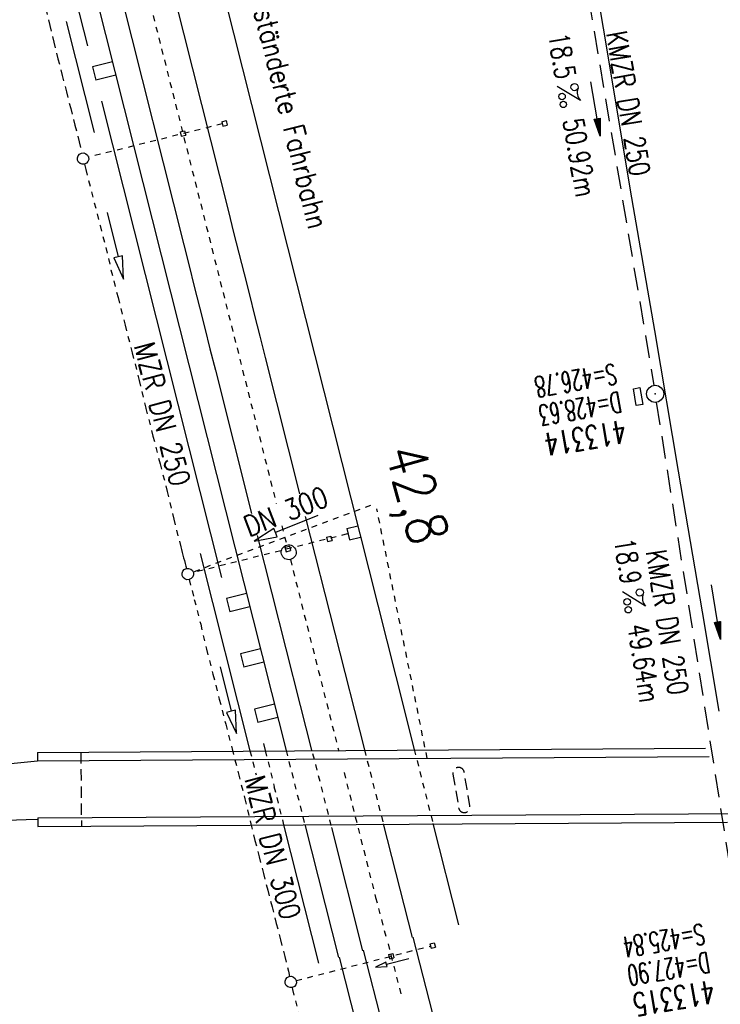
# Model space of a CAD drawing. Extents: x 447258 to 447844, y 441190 to 442763.
# Tile 22 of 30: x 447383 to 447444, y 441998 to 442084. Entities that reach past the tile are written whole.
import ezdxf
from ezdxf.enums import TextEntityAlignment as Align

# ---------------------------------------------------------------- set-up
doc = ezdxf.new("R2010")
doc.units = 0
doc.header["$LTSCALE"] = 2
doc.header["$MEASUREMENT"] = 0
for name, pattern in [('ACAD_ISO03W100', [0.5, 0.25, -0.25]), ('ACAD_ISO10W100W', [0.5, 0.25, -0.25]), ('AUSGEZOGEN', [0]), ('GESTRICH-X2', [1.5, 1, -0.5]), ('GESTRICHELT', [0.75, 0.5, -0.25])]:
    doc.linetypes.add(name, pattern=pattern)
doc.layers.get('0').update_dxf_attribs({"linetype": 'AUSGEZOGEN'})
for name, color, linetype in [('Bahnachse', 7, 'CONTINUOUS'), ('BAUWOTOP', 250, 'AUSGEZOGEN'), ('BAUWUTOP', 250, 'GESTRICHELT'), ('DB-Wege', 15, 'CONTINUOUS'), ('FBR', 8, 'CONTINUOUS'), ('Gleisachsen', 7, 'CONTINUOUS'), ('Ingenieurbauwerke', 15, 'CONTINUOUS'), ('KANAL', 7, 'GESTRICH-X2'), ('LS-Waende', 15, 'CONTINUOUS'), ('PFEIL', 7, 'CONTINUOUS'), ('SCHACHTNR', 6, 'CONTINUOUS'), ('SCHLITZRINNE', 8, 'AUSGEZOGEN'), ('SCHSYMBOL', 7, 'AUSGEZOGEN'), ('TEXTO', 4, 'CONTINUOUS'), ('TEXTU', 4, 'CONTINUOUS'), ('Tiefenentwässerung_und_Sammelle', 15, 'CONTINUOUS')]:
    doc.layers.add(name, color=color, linetype=linetype)
doc.styles.add('ROMANS', font='romans.shx', dxfattribs={"width": 0.8})

# ---------------------------------------------------------------- blocks, each defined once
blk = doc.blocks.new('GST')
at = {"color": 0}
blk.add_circle((0, 0), 0.75, dxfattribs=at)
blk.add_point((0, 0), dxfattribs=at)
blk = doc.blocks.new('17')
blk.add_lwpolyline([(-0.755, -1.218), (0.748, -1.218), (0.748, -1.801), (-0.755, -1.801)], close=True)
blk.add_blockref('GST', (0, 0))
blk = doc.blocks.new('PROM')
blk.add_line((1.566, 1.817), (0.019, 0.015))
for centre, radius in [((0.317, 1.51), 0.317), ((0.943, 0.291), 0.283), ((1.645, 0.287), 0.283)]:
    blk.add_circle(centre, radius)
blk.add_arc((0.992, 2.682), 1.033, 239.14139, 303.35492)
blk = doc.blocks.new('PFEIL2')
at = {"color": 0}
for p, q in [((0.88, 0.002), (-2.401, -0.012)), ((0.881, -0.271), (0.879, 0.276)), ((0.879, 0.276), (2.429, 0.009)), ((0.911, 0.27), (0.879, 0.265)), ((0.965, 0.261), (0.879, 0.246)), ((1.019, 0.252), (0.879, 0.228)), ((1.073, 0.242), (0.879, 0.209)), ((1.127, 0.233), (0.879, 0.191)), ((1.181, 0.224), (0.879, 0.172)), ((1.235, 0.214), (0.879, 0.154)), ((1.289, 0.205), (0.879, 0.135)), ((1.343, 0.196), (0.879, 0.117)), ((1.397, 0.187), (0.879, 0.098)), ((1.451, 0.177), (0.879, 0.08)), ((1.505, 0.168), (0.879, 0.061)), ((1.559, 0.159), (0.88, 0.043)), ((1.613, 0.149), (0.88, 0.024)), ((1.668, 0.14), (0.88, 0.006)), ((1.722, 0.131), (0.88, -0.013)), ((1.776, 0.121), (0.88, -0.031)), ((1.83, 0.112), (0.88, -0.05)), ((1.884, 0.103), (0.88, -0.068)), ((1.938, 0.094), (0.88, -0.087)), ((1.992, 0.084), (0.88, -0.105)), ((2.046, 0.075), (0.88, -0.124)), ((2.1, 0.066), (0.88, -0.142)), ((2.154, 0.056), (0.88, -0.161)), ((2.208, 0.047), (0.88, -0.179)), ((2.262, 0.038), (0.881, -0.198)), ((2.316, 0.029), (0.881, -0.216)), ((2.37, 0.019), (0.881, -0.235)), ((2.424, 0.01), (0.881, -0.253)), ((2.429, 0.009), (0.881, -0.271))]:
    blk.add_line(p, q, dxfattribs=at)

msp = doc.modelspace()

# ---------------------------------------------------------------- hatches: boundary and pattern name
at = {"layer": 'SCHLITZRINNE'}
h = msp.add_hatch(dxfattribs=at)
h.set_pattern_fill('_USER', color=256, scale=1.5, angle=45, style=0, pattern_type=0)
h.set_pattern_definition([(324.57214, (447454.4577, 442051.7744), (0.8695163, 1.222269), [])])
edge = h.paths.add_edge_path()
edge.add_line((447334.611, 442762.617), (447342.747, 442714.535))
edge.add_line((447342.747, 442714.535), (447353.712, 442649.783))
edge.add_line((447353.712, 442649.783), (447366.661, 442573.001))
edge.add_line((447366.661, 442573.001), (447374.28, 442528.103))
edge.add_line((447374.28, 442528.103), (447381.701, 442484.189))
edge.add_line((447381.701, 442484.189), (447389.266, 442439.438))
edge.add_line((447389.266, 442439.438), (447397.611, 442390.046))
edge.add_line((447397.611, 442390.046), (447405.855, 442341.529))
edge.add_line((447405.855, 442341.529), (447414.19, 442292.224))
edge.add_line((447414.19, 442292.224), (447422.918, 442240.682))
edge.add_line((447422.918, 442240.682), (447431.342, 442190.986))
edge.add_line((447431.342, 442190.986), (447439.461, 442143.078))
edge.add_line((447439.461, 442143.078), (447447.754, 442093.977))
edge.add_line((447447.754, 442093.977), (447454.078, 442054.026))
edge.add_line((447454.078, 442054.026), (447459.728, 442020.523))
edge.add_line((447453.697, 442053.278), (447459.221, 442020.52))
edge.add_line((447459.221, 442020.52), (447459.728, 442020.523))

# ---------------------------------------------------------------- linework, layer by layer
at = {"layer": 'Bahnachse', "linetype": 'ACAD_ISO10W100W'}
for p, q in [((447391.02, 442098.123), (447405.219, 442041.849)), ((447405.709, 442039.906), (447406.138, 442038.205)), ((447406.456, 442036.945), (447410.691, 442020.161)), ((447411.163, 442018.289), (447413.918, 442007.372)), ((447413.918, 442007.372), (447414.882, 442003.676)), ((447415.009, 442003.302), (447416.163, 441998.817))]:
    msp.add_line(p, q, dxfattribs=at)
at = {"layer": 'Bahnachse', "linetype": 'Continuous'}
msp.add_ellipse((447406.309, 442037.578), major_axis=(-0.46, 0.46), ratio=1, start_param=2.6104672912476, end_param=8.893652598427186, dxfattribs=at)
at = {"layer": 'BAUWOTOP'}
for p, q in [((447384.308, 442020.067), (447442.794, 442020.42)), ((447384.308, 442020.067), (447384.313, 442019.339)), ((447384.313, 442019.339), (447443.14, 442019.695)), ((447384.353, 442014.335), (447447.734, 442014.729)), ((447384.353, 442014.335), (447384.358, 442013.567)), ((447384.358, 442013.567), (447444.719, 442013.943))]:
    msp.add_line(p, q, dxfattribs=at)
at = {"layer": 'BAUWUTOP', "flags": 128}
msp.add_lwpolyline([(447388.108, 442020.09), (447388.158, 442013.591)], dxfattribs=at)
msp.add_lwpolyline([(447420.692, 442018.168), (447420.942, 442016.689), (447421.193, 442015.21, 0.198912), (447421.396, 442014.886, 0.198912), (447421.769, 442014.8, 0.198912), (447422.093, 442015.004, 0.198912), (447422.178, 442015.377), (447421.928, 442016.856), (447421.678, 442018.335, 0.198912), (447421.474, 442018.659, 0.198912), (447421.101, 442018.744, 0.198912), (447420.777, 442018.541, 0.198912)], format="xyb", close=True, dxfattribs=at)
at = {"layer": 'DB-Wege', "linetype": 'Continuous'}
for p, q in [((447377.772, 442018.653), (447384.313, 442019.339)), ((447378.29, 442013.985), (447383.32, 442014.199)), ((447383.32, 442014.199), (447384.353, 442014.208))]:
    msp.add_line(p, q, dxfattribs=at)
at = {"layer": 'FBR'}
for points in [[(447427.907, 442233.051, 0), (447428.116, 442231.814, -0.000002), (447432.242, 442207.401, -0.000028), (447436.377, 442182.922, 0.000056), (447440.513, 442158.444, 0.000309), (447444.646, 442134.088, -0.000068), (447448.779, 442109.733, -0.000049), (447453.201, 442083.639, -0.000054), (447457.188, 442060.08, -0.000328), (447459.271, 442047.715, 0.000203), (447462.633, 442027.727, 0.000399), (447463.199, 442024.388, 0.000072), (447466.358, 442005.849, 0.00188), (447469.563, 441987.473, 0.001388)], [(447621.839, 441538.198, 0.000001), (447626.135, 441528.445, 0.000001), (447630.882, 441517.668)], [(447480.071, 442014.163, -0.000012), (447480.647, 442010.76, 0.000003), (447481.295, 442006.93, 0.001084), (447482.215, 442001.569, 0.000507), (447484.218, 441990.114, 0.002121)]]:
    msp.add_lwpolyline(points, format="xyb", dxfattribs=at)
at = {"layer": 'FBR', "flags": 128}
msp.add_lwpolyline([(447409.109, 442229.176), (447409.132, 442229.038), (447413.319, 442204.418), (447417.506, 442179.754), (447421.684, 442155.176), (447425.875, 442130.448), (447427.859, 442118.387), (447430.016, 442106.04), (447432.095, 442093.822), (447434.128, 442081.739), (447436.221, 442069.281), (447438.331, 442056.993), (447440.412, 442044.666), (447442.515, 442032.352), (447443.973, 442023.666)], dxfattribs=at)
at = {"layer": 'Gleisachsen', "linetype": 'Continuous'}
for p, q in [((447384.481, 442114.794), (447397.125, 442064.475)), ((447390.521, 442109.215), (447401.031, 442067.393)), ((447401.031, 442067.393), (447401.489, 442065.575)), ((447401.489, 442065.575), (447401.947, 442063.757)), ((447397.125, 442064.475), (447397.584, 442062.657)), ((447401.947, 442063.757), (447402.405, 442061.939)), ((447397.584, 442062.657), (447398.042, 442060.839)), ((447402.405, 442061.939), (447402.864, 442060.121)), ((447398.042, 442060.839), (447398.5, 442059.021)), ((447402.864, 442060.121), (447403.322, 442058.303)), ((447398.5, 442059.021), (447398.959, 442057.202)), ((447403.322, 442058.303), (447403.781, 442056.485)), ((447398.959, 442057.202), (447399.418, 442055.384)), ((447403.781, 442056.485), (447404.253, 442054.616)), ((447399.418, 442055.384), (447399.889, 442053.515)), ((447404.253, 442054.616), (447407.263, 442042.688)), ((447399.889, 442053.515), (447403.053, 442040.977)), ((447407.761, 442040.715), (447412.943, 442020.286)), ((447403.54, 442039.051), (447407.314, 442024.175)), ((447407.314, 442024.175), (447408.311, 442020.251)), ((447410.056, 442013.48), (447412.781, 442002.682)), ((447414.594, 442013.799), (447417.117, 442003.869)), ((447417.179, 442003.896), (447436.312, 441929.526)), ((447412.83, 442002.742), (447431.954, 441928.405))]:
    msp.add_line(p, q, dxfattribs=at)
at = {"layer": 'Gleisachsen', "linetype": 'ACAD_ISO03W100'}
for p, q in [((447412.945, 442020.286), (447414.594, 442013.799)), ((447408.408, 442019.968), (447410.056, 442013.48))]:
    msp.add_line(p, q, dxfattribs=at)
at = {"layer": 'Ingenieurbauwerke', "linetype": 'Continuous'}
for p, q in [((447392.93, 442116.916), (447415.693, 442026.699)), ((447382.359, 442114.26), (447393.541, 442069.941)), ((447390.873, 442080.514), (447389.128, 442080.074)), ((447389.128, 442080.074), (447389.422, 442078.91)), ((447391.167, 442079.35), (447389.422, 442078.91)), ((447400.449, 442075.268), (447400.838, 442075.363)), ((447400.838, 442075.363), (447400.933, 442074.974)), ((447396.806, 442074.381), (447397.195, 442074.475)), ((447397.195, 442074.475), (447397.289, 442074.087)), ((447400.449, 442075.268), (447400.544, 442074.879)), ((447400.544, 442074.879), (447400.933, 442074.974)), ((447396.806, 442074.381), (447396.901, 442073.992)), ((447396.901, 442073.992), (447397.289, 442074.087)), ((447393.541, 442069.941), (447404.807, 442025.293)), ((447408.869, 442040.787), (447405.157, 442039.297)), ((447405.008, 442039.668), (447403.301, 442038.551)), ((447405.157, 442039.297), (447405.008, 442039.668)), ((447405.306, 442038.925), (447405.157, 442039.297)), ((447411.399, 442039.649), (447412.37, 442039.885)), ((447411.399, 442039.649), (447411.635, 442038.677)), ((447403.301, 442038.551), (447405.306, 442038.925)), ((447409.624, 442038.908), (447410.012, 442039.002)), ((447409.624, 442038.908), (447409.718, 442038.519)), ((447409.718, 442038.519), (447410.107, 442038.614)), ((447410.012, 442039.002), (447410.107, 442038.614)), ((447411.635, 442038.677), (447412.607, 442038.914)), ((447405.98, 442038.02), (447406.369, 442038.115)), ((447405.98, 442038.02), (447406.075, 442037.631)), ((447406.075, 442037.631), (447406.464, 442037.726)), ((447406.369, 442038.115), (447406.464, 442037.726)), ((447402.617, 442033.971), (447400.872, 442033.531)), ((447400.872, 442033.531), (447401.165, 442032.367)), ((447402.911, 442032.808), (447401.165, 442032.367)), ((447403.84, 442029.123), (447402.095, 442028.683)), ((447402.095, 442028.683), (447402.389, 442027.519)), ((447404.134, 442027.96), (447402.389, 442027.519)), ((447415.693, 442026.699), (447417.303, 442020.32)), ((447404.807, 442025.293), (447406.083, 442020.234)), ((447405.064, 442024.275), (447403.318, 442023.835)), ((447403.318, 442023.835), (447403.612, 442022.671)), ((447405.357, 442023.112), (447403.612, 442022.671)), ((447407.72, 442013.746), (447410.658, 442002.102)), ((447418.94, 442013.832), (447421.174, 442004.979)), ((447418.673, 442003.308), (447419.061, 442003.407)), ((447418.673, 442003.308), (447418.773, 442002.92)), ((447418.773, 442002.92), (447419.16, 442003.02)), ((447419.061, 442003.407), (447419.16, 442003.02)), ((447410.716, 442002.127), (447416.207, 441980.783)), ((447415.041, 442002.373), (447415.429, 442002.473)), ((447415.041, 442002.373), (447415.141, 442001.986)), ((447415.141, 442001.986), (447415.528, 442002.086)), ((447415.429, 442002.473), (447415.528, 442002.086)), ((447414.829, 442001.7), (447413.909, 442001.259)), ((447413.909, 442001.259), (447414.928, 442001.312)), ((447414.878, 442001.506), (447414.829, 442001.7)), ((447416.816, 442002), (447414.878, 442001.506)), ((447414.928, 442001.312), (447414.878, 442001.506))]:
    msp.add_line(p, q, dxfattribs=at)
at = {"layer": 'Ingenieurbauwerke', "linetype": 'ACAD_ISO03W100'}
for p, q in [((447400.497, 442075.074), (447388.786, 442072.158)), ((447413.463, 442041.688), (447397.944, 442035.852)), ((447418.436, 442019.554), (447414.027, 442041.381)), ((447411.432, 442039.182), (447397.961, 442035.798)), ((447406.083, 442020.234), (447407.72, 442013.746)), ((447417.303, 442020.32), (447418.94, 442013.832)), ((447406.979, 442000.093), (447418.723, 442003.114))]:
    msp.add_line(p, q, dxfattribs=at)
at = {"layer": 'KANAL'}
for p, q in [((447430.063, 442100.938), (447438.281, 442052.188)), ((447438.5, 442050.719), (447446.031, 442003.156))]:
    msp.add_line(p, q, dxfattribs=at)
at = {"layer": 'LS-Waende', "linetype": 'Continuous'}
for p, q in [((447382.938, 442104.714), (447388.689, 442081.922)), ((447386.817, 442084.028), (447389.264, 442074.332)), ((447389.912, 442077.074), (447400.433, 442035.38)), ((447398.561, 442037.486), (447402.92, 442020.21)), ((447404.102, 442020.836), (447404.258, 442020.22)), ((447405.867, 442013.732), (447408.922, 442001.626))]:
    msp.add_line(p, q, dxfattribs=at)
at = {"layer": 'LS-Waende', "linetype": 'ACAD_ISO03W100'}
for p, q in [((447402.92, 442020.21), (447403.454, 442018.093)), ((447404.258, 442020.22), (447405.05, 442017.08)), ((447405.018, 442017.073), (447405.867, 442013.732))]:
    msp.add_line(p, q, dxfattribs=at)
at = {"layer": 'Tiefenentwässerung_und_Sammelle', "linetype": 'ACAD_ISO03W100'}
for p, q in [((447385.034, 442085.145), (447385.407, 442083.692)), ((447385.407, 442083.692), (447385.731, 442082.227)), ((447385.731, 442082.227), (447386.104, 442080.774)), ((447386.104, 442080.774), (447386.477, 442079.321)), ((447386.477, 442079.321), (447386.85, 442077.868)), ((447386.85, 442077.868), (447387.223, 442076.416)), ((447387.223, 442076.416), (447387.596, 442074.963)), ((447387.596, 442074.963), (447387.969, 442073.51)), ((447387.969, 442073.51), (447388.188, 442072.523)), ((447388.421, 442071.551), (447388.543, 442071.076)), ((447388.543, 442071.076), (447388.791, 442070.107)), ((447388.791, 442070.107), (447389.04, 442069.139)), ((447389.04, 442069.139), (447389.289, 442068.17)), ((447389.289, 442068.17), (447389.537, 442067.201)), ((447389.537, 442067.201), (447389.798, 442066.184)), ((447389.798, 442066.184), (447390.047, 442065.216)), ((447390.047, 442065.216), (447390.296, 442064.247)), ((447390.296, 442064.247), (447390.544, 442063.279)), ((447390.544, 442063.279), (447390.745, 442062.298)), ((447390.745, 442062.298), (447391.366, 442059.876)), ((447391.366, 442059.876), (447391.988, 442057.455)), ((447391.988, 442057.455), (447392.609, 442055.033)), ((447392.609, 442055.033), (447393.231, 442052.612)), ((447393.231, 442052.612), (447393.804, 442050.178)), ((447393.804, 442050.178), (447394.426, 442047.756)), ((447394.426, 442047.756), (447395.048, 442045.335)), ((447395.048, 442045.335), (447395.669, 442042.913)), ((447395.669, 442042.913), (447396.243, 442040.48)), ((447396.243, 442040.48), (447396.864, 442038.058)), ((447396.864, 442038.058), (447396.926, 442037.816)), ((447396.926, 442037.816), (447396.989, 442037.574)), ((447396.989, 442037.574), (447397.051, 442037.332)), ((447397.051, 442037.332), (447397.113, 442037.089)), ((447397.113, 442037.089), (447397.175, 442036.847)), ((447397.175, 442036.847), (447397.237, 442036.605)), ((447397.237, 442036.605), (447397.299, 442036.363)), ((447397.299, 442036.363), (447397.351, 442036.16)), ((447397.6, 442035.192), (447398.045, 442033.457)), ((447398.045, 442033.457), (447398.605, 442031.278)), ((447398.605, 442031.278), (447399.116, 442029.086)), ((447399.116, 442029.086), (447399.675, 442026.907)), ((447399.675, 442026.907), (447400.235, 442024.728)), ((447400.235, 442024.728), (447400.794, 442022.548)), ((447400.794, 442022.548), (447401.354, 442020.369)), ((447401.354, 442020.369), (447401.913, 442018.19)), ((447401.913, 442018.19), (447402.473, 442016.01)), ((447402.473, 442016.01), (447402.984, 442013.818)), ((447402.984, 442013.818), (447403.357, 442012.366)), ((447403.357, 442012.366), (447403.73, 442010.913)), ((447403.73, 442010.913), (447404.103, 442009.46)), ((447404.103, 442009.46), (447404.476, 442008.007)), ((447404.476, 442008.007), (447404.849, 442006.554)), ((447404.849, 442006.554), (447405.222, 442005.101)), ((447405.222, 442005.101), (447405.595, 442003.648)), ((447405.595, 442003.648), (447405.968, 442002.195)), ((447405.968, 442002.195), (447406.298, 442000.908)), ((447406.28, 442000.913), (447406.32, 442000.761)), ((447406.32, 442000.761), (447406.387, 442000.456)), ((447406.603, 441999.48), (447406.644, 441999.296)), ((447406.644, 441999.296), (447406.893, 441998.327)), ((447406.893, 441998.327), (447407.141, 441997.358))]:
    msp.add_line(p, q, dxfattribs=at)
at = {"layer": 'Tiefenentwässerung_und_Sammelle', "linetype": 'Continuous'}
for p, q in [((447390.416, 442067.316), (447391.375, 442063.433)), ((447391.375, 442063.433), (447390.987, 442063.337)), ((447390.987, 442063.337), (447391.855, 442061.491)), ((447391.763, 442063.529), (447391.375, 442063.433)), ((447391.855, 442061.491), (447391.763, 442063.529)), ((447400.305, 442027.548), (447401.264, 442023.664)), ((447401.264, 442023.664), (447400.876, 442023.569)), ((447401.653, 442023.76), (447401.264, 442023.664)), ((447401.744, 442021.723), (447401.653, 442023.76)), ((447400.876, 442023.569), (447401.744, 442021.723))]:
    msp.add_line(p, q, dxfattribs=at)
for centre, start_param, end_param in [((447388.301, 442072.036), 2.61046729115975, 8.893652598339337), ((447397.476, 442035.676), 2.610467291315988, 8.893652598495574), ((447406.495, 441999.968), 2.623338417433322, 8.906523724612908)]:
    msp.add_ellipse(centre, major_axis=(-0.354, 0.354), ratio=1, start_param=start_param, end_param=end_param, dxfattribs=at)

# ---------------------------------------------------------------- block references
at = {"layer": 'PFEIL'}
for p, rotation in [((447433.176, 442076.392), 279.5731000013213), ((447443.719, 442032.351), 278.9704999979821)]:
    msp.add_blockref('PFEIL2', p, dxfattribs=dict(at, rotation=rotation))
at = {"layer": 'SCHSYMBOL', "rotation": 279.6115999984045}
msp.add_blockref('17', (447438.397, 442051.451), dxfattribs=at)
at = {"layer": 'TEXTU'}
for p, rotation in [((447429.802, 442078.358), 279.5731000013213), ((447435.508, 442034.131), 278.9704999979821)]:
    msp.add_blockref('PROM', p, dxfattribs=dict(at, rotation=rotation))

# ---------------------------------------------------------------- texts
at = {"layer": 'Bahnachse', "linetype": 'Continuous', "style": 'ROMANS', "oblique": 0, "width": 0.8334}
msp.add_text('42,8', height=3.5, rotation=285.30622, dxfattribs=at).set_placement((447414.725, 442046.432))
at = {"layer": 'Ingenieurbauwerke', "linetype": 'Continuous', "style": 'ROMANS', "oblique": 0, "width": 0.8334}
for s, rotation, p in [('Aufgeständerte Fahrbahn', 284.07876, (447401.898, 442090.287)), ('DN 300', 21.56876, (447402.828, 442038.909))]:
    msp.add_text(s, height=1.8, rotation=rotation, dxfattribs=at).set_placement(p)
at = {"layer": 'SCHACHTNR', "style": 'ROMANS'}
for s, height, width, p in [('S=426.78', 1.8, 0.6, (447434.858, 442054.11)), ('D=428.63', 1.8, 0.6, (447435.265, 442051.641)), ('413314', 2, 0.7, (447435.671, 442049.172)), ('S=425.84', 1.8, 0.6, (447442.577, 442005.078)), ('D=427.90', 1.8, 0.6, (447443.015, 442002.61)), ('413315', 2, 0.7, (447443.421, 442000.141))]:
    msp.add_text(s, height=height, rotation=189.6116, dxfattribs=dict(at, width=width)).set_placement(p)
at = {"layer": 'TEXTO', "style": 'ROMANS', "width": 0.75}
for rotation, p in [(279.5731, (447435.156, 442076.719)), (278.9705, (447438.577, 442031.315))]:
    msp.add_text('KMZR DN 250', height=1.8, rotation=rotation, dxfattribs=at).set_placement(p, align=Align.CENTER)
at = {"layer": 'TEXTU', "style": 'ROMANS', "width": 0.75}
for s, rotation, p in [('18.5', 279.5731, (447429.031, 442082.875)), ('50.92m', 279.5731, (447430.313, 442075.406)), ('18.9', 278.9705, (447434.801, 442038.663)), ('49.64m', 278.9705, (447435.988, 442031.163))]:
    msp.add_text(s, height=1.8, rotation=rotation, dxfattribs=at).set_placement(p)
at = {"layer": 'Tiefenentwässerung_und_Sammelle', "linetype": 'Continuous', "style": 'ROMANS', "oblique": 0, "width": 0.8334}
for s, p in [('MZR DN 250', (447392.758, 442055.671)), ('MZR DN 300', (447402.422, 442017.746))]:
    msp.add_text(s, height=1.8, rotation=284.56876, dxfattribs=at).set_placement(p)

doc.saveas('drawing.dxf')
